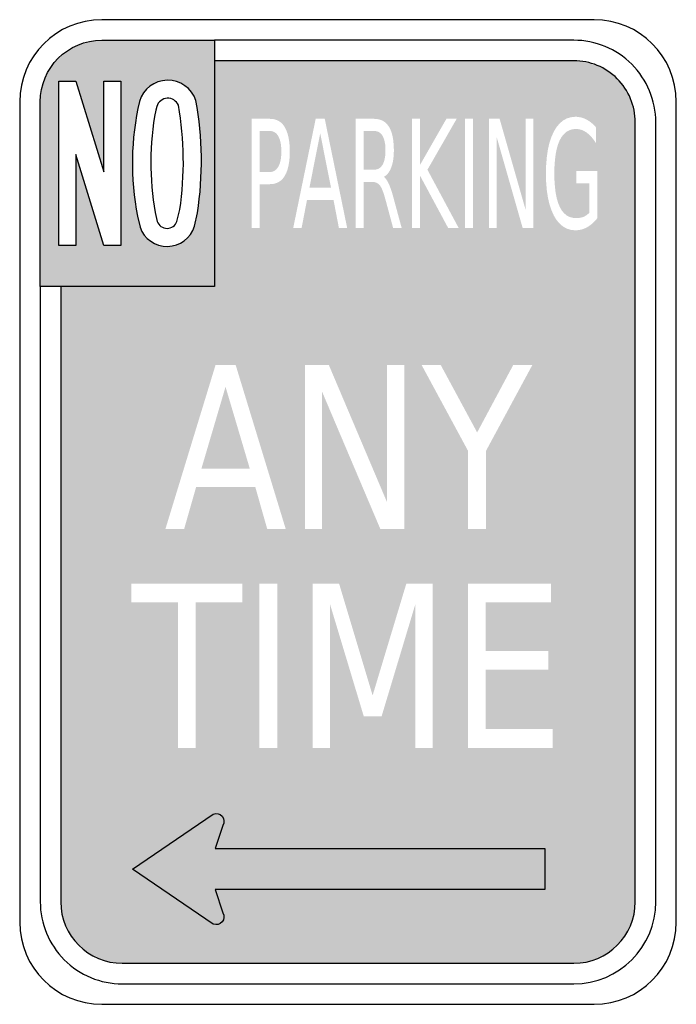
# Model space of a CAD drawing. Header units: inches. Extents: x -0.5 to 0.5, y -0.75 to 0.75.
import ezdxf

# ---------------------------------------------------------------- set-up
doc = ezdxf.new("R2010")
doc.units = ezdxf.units.IN
doc.header["$MEASUREMENT"] = 0

msp = doc.modelspace()

# ---------------------------------------------------------------- hatches: boundary and pattern name
h = msp.add_hatch(color=7)
edge = h.paths.add_edge_path()
edge.add_spline(control_points=[(-0.375, 0.7187), (-0.4268, 0.7187), (-0.4687, 0.6768), (-0.4687, 0.625)], knot_values=[0, 0, 0, 0, 1, 1, 1, 1], degree=3, periodic=0)
edge.add_line((-0.4687, 0.625), (-0.4687, 0.3437))
edge.add_line((-0.4687, 0.3437), (-0.2031, 0.3437))
edge.add_line((-0.2031, 0.3437), (-0.2031, 0.7187))
edge.add_line((-0.2031, 0.7187), (-0.375, 0.7187))
edge = h.paths.add_edge_path(flags=0)
edge.add_spline(control_points=[(-0.3167, 0.4338), (-0.3105, 0.416), (-0.2936, 0.4042), (-0.2748, 0.4046), (-0.2559, 0.4049), (-0.2395, 0.4173), (-0.2339, 0.4353)], knot_values=[0, 0, 0, 0, 1, 1, 1, 2, 2, 2, 2], degree=3, periodic=0)
edge.add_line((-0.2339, 0.4353), (-0.2292, 0.4556))
edge.add_spline(control_points=[(-0.2292, 0.4556), (-0.2206, 0.5124), (-0.2214, 0.5703), (-0.2317, 0.6269)], knot_values=[0, 0, 0, 0, 1, 1, 1, 1], degree=3, periodic=0)
edge.add_spline(control_points=[(-0.2317, 0.6269), (-0.2378, 0.6456), (-0.2555, 0.6581), (-0.2752, 0.6578), (-0.2949, 0.6575), (-0.3122, 0.6444), (-0.3177, 0.6255)], knot_values=[0, 0, 0, 0, 1, 1, 1, 2, 2, 2, 2], degree=3, periodic=0)
edge.add_spline(control_points=[(-0.3177, 0.6255), (-0.3308, 0.5681), (-0.3319, 0.5086), (-0.3208, 0.4507)], knot_values=[0, 0, 0, 0, 1, 1, 1, 1], degree=3, periodic=0)
edge.add_line((-0.3208, 0.4507), (-0.3167, 0.4338))
h.paths.add_polyline_path([(-0.3461, 0.6562), (-0.3461, 0.4062), (-0.3721, 0.4062), (-0.4143, 0.5444), (-0.4143, 0.4062), (-0.4403, 0.4062), (-0.4403, 0.6562), (-0.4143, 0.6562), (-0.3721, 0.518), (-0.3721, 0.6562), (-0.3461, 0.6562)], flags=0)
h = msp.add_hatch(color=7)
h.paths.add_polyline_path([(0.3561, 0.6867), (0.3681, 0.6843), (0.3796, 0.6804), (0.3906, 0.675), (0.4008, 0.6682), (0.41, 0.66), (0.4182, 0.6507), (0.425, 0.6406), (0.4304, 0.6296), (0.4343, 0.6181), (0.4367, 0.6061), (0.4375, 0.5937), (0.4375, -0.5938), (0.4366, -0.6065), (0.4342, -0.6187), (0.4301, -0.6302), (0.4247, -0.6411), (0.418, -0.651), (0.41, -0.66), (0.401, -0.668), (0.3911, -0.6747), (0.3802, -0.6801), (0.3687, -0.6842), (0.3565, -0.6866), (0.3438, -0.6875), (-0.3437, -0.6875), (-0.3561, -0.6867), (-0.3681, -0.6843), (-0.3796, -0.6804), (-0.3906, -0.675), (-0.4007, -0.6682), (-0.41, -0.66), (-0.4182, -0.6508), (-0.425, -0.6406), (-0.4304, -0.6296), (-0.4343, -0.6181), (-0.4367, -0.6061), (-0.4375, -0.5938), (-0.4375, 0.3437), (-0.2031, 0.3437), (-0.2031, 0.6875), (0.3438, 0.6875), (0.3561, 0.6867)])
h.paths.add_polyline_path([(-0.2319, -0.1377), (-0.1609, -0.1377), (-0.1609, -0.1093), (-0.3301, -0.1093), (-0.3301, -0.1377), (-0.2591, -0.1377), (-0.2591, -0.3593), (-0.2319, -0.3593), (-0.2319, -0.1377)], flags=0)
h.paths.add_polyline_path([(-0.1348, -0.3593), (-0.1077, -0.3593), (-0.1077, -0.1093), (-0.1348, -0.1093), (-0.1348, -0.3593)], flags=0)
h.paths.add_polyline_path([(0.0888, -0.1093), (0.0375, -0.2794), (-0.0135, -0.1093), (-0.0538, -0.1093), (-0.0538, -0.3593), (-0.0276, -0.3593), (-0.0276, -0.1397), (0.024, -0.3112), (0.0512, -0.3112), (0.1028, -0.1397), (0.1028, -0.3593), (0.1291, -0.3593), (0.1291, -0.1093), (0.0888, -0.1093)], flags=0)
h.paths.add_polyline_path([(-0.1412, 0.0381), (-0.123, -0.026), (-0.0948, -0.026), (-0.1711, 0.224), (-0.2017, 0.224), (-0.2781, -0.026), (-0.2496, -0.026), (-0.2313, 0.0381), (-0.1412, 0.0381)], flags=0)
h.paths.add_polyline_path([(0.0595, 0.224), (0.0595, 0.0148), (-0.0292, 0.224), (-0.0656, 0.224), (-0.0656, -0.026), (-0.0394, -0.026), (-0.0394, 0.1831), (0.0493, -0.026), (0.0857, -0.026), (0.0857, 0.224), (0.0595, 0.224)], flags=0)
h.paths.add_polyline_path([(-0.0991, 0.5903), (-0.1023, 0.5934), (-0.1059, 0.5959), (-0.1099, 0.5976), (-0.1143, 0.5987), (-0.1192, 0.599), (-0.1466, 0.599), (-0.1466, 0.4324), (-0.1344, 0.4324), (-0.1344, 0.4994), (-0.1192, 0.4994), (-0.1143, 0.4997), (-0.1099, 0.5008), (-0.1059, 0.5025), (-0.1023, 0.505), (-0.0991, 0.5081), (-0.0964, 0.512), (-0.094, 0.5165), (-0.0921, 0.5217), (-0.0906, 0.5276), (-0.0895, 0.5342), (-0.0888, 0.5414), (-0.0886, 0.5493), (-0.0888, 0.5571), (-0.0895, 0.5643), (-0.0906, 0.5708), (-0.0921, 0.5766), (-0.094, 0.5818), (-0.0964, 0.5864), (-0.0991, 0.5903)], flags=0)
h.paths.add_polyline_path([(-0.0625, 0.4751), (-0.022, 0.4751), (-0.0138, 0.4324), (-0.0012, 0.4324), (-0.0354, 0.599), (-0.0492, 0.599), (-0.0835, 0.4324), (-0.0707, 0.4324), (-0.0625, 0.4751)], flags=0)
h.paths.add_polyline_path([(0.3093, -0.1377), (0.3093, -0.1093), (0.1829, -0.1093), (0.1829, -0.3593), (0.3117, -0.3593), (0.3117, -0.3308), (0.2099, -0.3308), (0.2099, -0.2402), (0.3052, -0.2402), (0.3052, -0.2117), (0.2099, -0.2117), (0.2099, -0.1377), (0.3093, -0.1377)], flags=0)
h.paths.add_polyline_path([(0.2517, 0.224), (0.1967, 0.1212), (0.1412, 0.224), (0.1121, 0.224), (0.1829, 0.093), (0.1829, -0.026), (0.2101, -0.026), (0.2101, 0.093), (0.2808, 0.224), (0.2517, 0.224)], flags=0)
h.paths.add_polyline_path([(0.348, 0.5195), (0.348, 0.5009), (0.3678, 0.5009), (0.3678, 0.4562), (0.3665, 0.4548), (0.365, 0.4535), (0.3636, 0.4524), (0.362, 0.4514), (0.3604, 0.4505), (0.3588, 0.4497), (0.357, 0.4491), (0.3552, 0.4486), (0.3534, 0.4482), (0.3514, 0.4479), (0.3494, 0.4477), (0.3473, 0.4477), (0.342, 0.4482), (0.3372, 0.4496), (0.3329, 0.4519), (0.329, 0.4553), (0.3255, 0.4595), (0.3225, 0.4648), (0.32, 0.4709), (0.3179, 0.478), (0.3163, 0.486), (0.3152, 0.4949), (0.3145, 0.5048), (0.3143, 0.5155), (0.3145, 0.5264), (0.3152, 0.5362), (0.3163, 0.5452), (0.3179, 0.5532), (0.32, 0.5603), (0.3225, 0.5665), (0.3255, 0.5717), (0.329, 0.5759), (0.3329, 0.5793), (0.3372, 0.5816), (0.342, 0.5831), (0.3473, 0.5835), (0.35, 0.5834), (0.3528, 0.5829), (0.3554, 0.5822), (0.3581, 0.5812), (0.3607, 0.5798), (0.3632, 0.5782), (0.3657, 0.5762), (0.3682, 0.574), (0.3706, 0.5715), (0.3729, 0.5687), (0.3753, 0.5656), (0.3775, 0.5622), (0.3775, 0.5862), (0.3753, 0.5887), (0.3729, 0.591), (0.3705, 0.5931), (0.3681, 0.5949), (0.3655, 0.5966), (0.3629, 0.598), (0.3603, 0.5993), (0.3576, 0.6003), (0.3548, 0.6011), (0.352, 0.6016), (0.3492, 0.602), (0.3463, 0.6021), (0.3395, 0.6014), (0.3332, 0.5995), (0.3275, 0.5964), (0.3223, 0.5919), (0.3175, 0.5862), (0.3133, 0.5792), (0.3097, 0.5711), (0.3067, 0.562), (0.3044, 0.5519), (0.3028, 0.5408), (0.3018, 0.5287), (0.3015, 0.5155), (0.3018, 0.5025), (0.3028, 0.4904), (0.3044, 0.4793), (0.3067, 0.4692), (0.3097, 0.4601), (0.3133, 0.452), (0.3175, 0.445), (0.3223, 0.4393), (0.3275, 0.4349), (0.3332, 0.4317), (0.3395, 0.4298), (0.3463, 0.4291), (0.3494, 0.4293), (0.3525, 0.4297), (0.3556, 0.4303), (0.3586, 0.4313), (0.3615, 0.4324), (0.3644, 0.4339), (0.3671, 0.4356), (0.3698, 0.4376), (0.3725, 0.4398), (0.375, 0.4422), (0.3775, 0.4449), (0.3799, 0.4479), (0.3799, 0.5195), (0.348, 0.5195)], flags=0)
h.paths.add_polyline_path([(0.0596, 0.5048), (0.0583, 0.5067), (0.057, 0.5083), (0.0558, 0.5096), (0.0545, 0.5105), (0.0569, 0.512), (0.0591, 0.5139), (0.0611, 0.5161), (0.0629, 0.5187), (0.0645, 0.5216), (0.0659, 0.5249), (0.0671, 0.5285), (0.0681, 0.5324), (0.0689, 0.5366), (0.0694, 0.5411), (0.0697, 0.5459), (0.0699, 0.551), (0.0696, 0.5587), (0.069, 0.5658), (0.068, 0.5721), (0.0665, 0.5778), (0.0646, 0.5828), (0.0623, 0.5871), (0.0595, 0.5908), (0.0564, 0.5937), (0.0528, 0.5961), (0.0487, 0.5977), (0.0442, 0.5987), (0.0393, 0.599), (0.0119, 0.599), (0.0119, 0.4324), (0.024, 0.4324), (0.024, 0.5028), (0.0373, 0.5028), (0.0396, 0.5027), (0.0417, 0.5022), (0.0437, 0.5015), (0.0455, 0.5004), (0.0472, 0.499), (0.0487, 0.4974), (0.0501, 0.4952), (0.0515, 0.4925), (0.0529, 0.4891), (0.0544, 0.485), (0.0558, 0.4804), (0.0573, 0.4751), (0.0688, 0.4324), (0.0818, 0.4324), (0.0695, 0.4779), (0.0683, 0.4824), (0.067, 0.4866), (0.0658, 0.4905), (0.0645, 0.494), (0.0633, 0.4972), (0.0621, 0.5), (0.0608, 0.5026), (0.0596, 0.5048)], flags=0)
h.paths.add_polyline_path([(0.1499, 0.599), (0.1096, 0.5286), (0.1096, 0.599), (0.0975, 0.599), (0.0975, 0.4324), (0.1096, 0.4324), (0.1096, 0.5126), (0.1527, 0.4324), (0.1687, 0.4324), (0.121, 0.5214), (0.1655, 0.599), (0.1499, 0.599)], flags=0)
h.paths.add_polyline_path([(0.1782, 0.4324), (0.1904, 0.4324), (0.1904, 0.599), (0.1782, 0.599), (0.1782, 0.4324)], flags=0)
h.paths.add_polyline_path([(0.2707, 0.599), (0.2707, 0.4596), (0.2309, 0.599), (0.2145, 0.599), (0.2145, 0.4324), (0.2263, 0.4324), (0.2263, 0.5718), (0.2661, 0.4324), (0.2825, 0.4324), (0.2825, 0.599), (0.2707, 0.599)], flags=0)
h = msp.add_hatch(color=7)
edge = h.paths.add_edge_path()
edge.add_spline(control_points=[(-0.2583, 0.6197), (-0.2578, 0.6169), (-0.2574, 0.6142), (-0.2569, 0.6115)], knot_values=[0, 0, 0, 0, 1, 1, 1, 1], degree=3, periodic=0)
edge.add_spline(control_points=[(-0.2569, 0.6115), (-0.2567, 0.6143), (-0.2572, 0.6171), (-0.2583, 0.6197)], knot_values=[0, 0, 0, 0, 1, 1, 1, 1], degree=3, periodic=0)
for points in [[(-0.1117, 0.5199), (-0.114, 0.5188), (-0.1165, 0.5181), (-0.1192, 0.5179), (-0.1344, 0.5179), (-0.1344, 0.5805), (-0.1192, 0.5805), (-0.1165, 0.5803), (-0.114, 0.5796), (-0.1117, 0.5785), (-0.1096, 0.5769), (-0.1077, 0.5749), (-0.1061, 0.5724), (-0.1047, 0.5695), (-0.1035, 0.5662), (-0.1026, 0.5625), (-0.102, 0.5585), (-0.1016, 0.5541), (-0.1014, 0.5493), (-0.1016, 0.5444), (-0.102, 0.54), (-0.1026, 0.5359), (-0.1035, 0.5322), (-0.1047, 0.529), (-0.1061, 0.526), (-0.1077, 0.5236), (-0.1096, 0.5215), (-0.1117, 0.5199)], [(-0.0258, 0.4939), (-0.0588, 0.4939), (-0.0423, 0.5768), (-0.0258, 0.4939)], [(0.0447, 0.5222), (0.0421, 0.5216), (0.0393, 0.5214), (0.024, 0.5214), (0.024, 0.5805), (0.0393, 0.5805), (0.0421, 0.5803), (0.0447, 0.5797), (0.047, 0.5787), (0.0491, 0.5772), (0.051, 0.5754), (0.0526, 0.5731), (0.0539, 0.5704), (0.0551, 0.5673), (0.0559, 0.5639), (0.0566, 0.56), (0.0569, 0.5557), (0.0571, 0.551), (0.0569, 0.5464), (0.0566, 0.5421), (0.0559, 0.5382), (0.0551, 0.5347), (0.0539, 0.5316), (0.0526, 0.5289), (0.051, 0.5266), (0.0491, 0.5247), (0.047, 0.5232), (0.0447, 0.5222)], [(-0.2031, 0.3437), (0.4375, 0.3437), (0.4375, 0.3542), (-0.2031, 0.3542), (-0.2031, 0.3437)], [(-0.1865, 0.1907), (-0.1496, 0.0662), (-0.2232, 0.0662), (-0.1865, 0.1907)]]:
    msp.add_hatch(color=7).paths.add_polyline_path(points)
h = msp.add_hatch(color=7)
edge = h.paths.add_edge_path()
edge.add_line((-0.3281, -0.544), (-0.2051, -0.4603))
edge.add_spline(control_points=[(-0.2051, -0.4603), (-0.2004, -0.4583), (-0.1949, -0.4596), (-0.1916, -0.4635), (-0.1883, -0.4674), (-0.1879, -0.473), (-0.1906, -0.4774)], knot_values=[0, 0, 0, 0, 1, 1, 1, 2, 2, 2, 2], degree=3, periodic=0)
edge.add_line((-0.1906, -0.4774), (-0.2025, -0.5128))
edge.add_line((-0.2025, -0.5128), (0.3, -0.5128))
edge.add_line((0.3, -0.5128), (0.3, -0.5753))
edge.add_line((0.3, -0.5753), (-0.2025, -0.5753))
edge.add_line((-0.2025, -0.5753), (-0.1906, -0.6107))
edge.add_spline(control_points=[(-0.1906, -0.6107), (-0.1879, -0.615), (-0.1883, -0.6206), (-0.1916, -0.6245), (-0.1949, -0.6284), (-0.2004, -0.6297), (-0.2051, -0.6277)], knot_values=[0, 0, 0, 0, 1, 1, 1, 2, 2, 2, 2], degree=3, periodic=0)
edge.add_line((-0.2051, -0.6277), (-0.3281, -0.544))

# ---------------------------------------------------------------- linework, layer by layer
at = {"color": 7}
for points in [[(0.375, 0.75), (-0.375, 0.75)], [(-0.2031, 0.7187), (-0.2031, 0.3437), (-0.4687, 0.3437), (-0.4687, 0.625)], [(-0.375, 0.7187), (-0.2031, 0.7187)], [(0.3438, 0.7187), (-0.2031, 0.7187), (-0.2031, 0.3437)], [(0.3438, 0.6875), (-0.2031, 0.6875)], [(-0.5, 0.625), (-0.5, -0.625)], [(-0.2913, 0.618), (-0.2928, 0.6121)], [(0.5, -0.625), (0.5, 0.625)], [(0.4375, -0.5938), (0.4375, 0.5937)], [(0.4688, -0.5938), (0.4688, 0.5937)], [(-0.3208, 0.4507), (-0.3167, 0.4338)], [(-0.2938, 0.4562), (-0.2907, 0.4427)], [(-0.2605, 0.4427), (-0.2562, 0.4608)], [(-0.2339, 0.4353), (-0.2292, 0.4556)], [(-0.2031, 0.3437), (-0.4687, 0.3437), (-0.4687, -0.5938)], [(-0.4375, 0.3437), (-0.4375, -0.5938)], [(-0.3281, -0.544), (-0.2051, -0.4603)], [(-0.1906, -0.4774), (-0.2025, -0.5128), (0.3, -0.5128), (0.3, -0.5753), (-0.2025, -0.5753), (-0.1906, -0.6107)], [(-0.2051, -0.6277), (-0.3281, -0.544)], [(-0.3437, -0.6875), (0.3438, -0.6875)], [(-0.3437, -0.7188), (0.3438, -0.7188)], [(-0.375, -0.75), (0.375, -0.75)]]:
    msp.add_lwpolyline(points, dxfattribs=at)
msp.add_lwpolyline([(-0.4403, 0.6562), (-0.4143, 0.6562), (-0.3721, 0.518), (-0.3721, 0.6562), (-0.3461, 0.6562), (-0.3461, 0.4062), (-0.3721, 0.4062), (-0.4143, 0.5444), (-0.4143, 0.4062), (-0.4403, 0.4062), (-0.4403, 0.6562)], close=True, dxfattribs=at)
for points in [[(-0.375, 0.75), (-0.444, 0.75), (-0.5, 0.694), (-0.5, 0.625)], [(0.5, 0.625), (0.5, 0.694), (0.444, 0.75), (0.375, 0.75)], [(-0.4687, 0.625), (-0.4687, 0.6768), (-0.4268, 0.7187), (-0.375, 0.7187)], [(-0.3177, 0.6255), (-0.3308, 0.5681), (-0.3319, 0.5086), (-0.3208, 0.4507)], [(-0.2562, 0.4608), (-0.2483, 0.5135), (-0.249, 0.5671), (-0.2583, 0.6197)], [(-0.2292, 0.4556), (-0.2206, 0.5124), (-0.2214, 0.5703), (-0.2317, 0.6269)], [(-0.2928, 0.6121), (-0.3024, 0.5606), (-0.3027, 0.5078), (-0.2938, 0.4562)], [(-0.4375, -0.5938), (-0.4375, -0.6455), (-0.3955, -0.6875), (-0.3437, -0.6875)], [(0.3438, -0.7188), (0.4128, -0.7188), (0.4688, -0.6628), (0.4688, -0.5938)], [(0.3438, -0.6875), (0.3955, -0.6875), (0.4375, -0.6455), (0.4375, -0.5938)], [(-0.5, -0.625), (-0.5, -0.694), (-0.444, -0.75), (-0.375, -0.75)], [(0.375, -0.75), (0.444, -0.75), (0.5, -0.694), (0.5, -0.625)]]:
    msp.add_open_spline(points, degree=3, dxfattribs=at)
for points in [[(0.4688, 0.5937), (0.4688, 0.6269), (0.4556, 0.6587), (0.4321, 0.6821), (0.4087, 0.7056), (0.3769, 0.7187), (0.3438, 0.7187)], [(0.4375, 0.5937), (0.4375, 0.6186), (0.4276, 0.6425), (0.41, 0.66), (0.3925, 0.6776), (0.3686, 0.6875), (0.3438, 0.6875)], [(-0.2317, 0.6269), (-0.2378, 0.6456), (-0.2555, 0.6581), (-0.2752, 0.6578), (-0.2949, 0.6575), (-0.3122, 0.6444), (-0.3177, 0.6255)], [(-0.2583, 0.6197), (-0.2612, 0.6264), (-0.268, 0.6307), (-0.2754, 0.6303), (-0.2827, 0.6299), (-0.2891, 0.625), (-0.2913, 0.618)], [(-0.3167, 0.4338), (-0.3105, 0.416), (-0.2936, 0.4042), (-0.2748, 0.4046), (-0.2559, 0.4049), (-0.2395, 0.4173), (-0.2339, 0.4353)], [(-0.2907, 0.4427), (-0.2884, 0.4363), (-0.2823, 0.4321), (-0.2756, 0.4321), (-0.2688, 0.4321), (-0.2627, 0.4363), (-0.2605, 0.4427)], [(-0.2051, -0.4603), (-0.2004, -0.4583), (-0.1949, -0.4596), (-0.1916, -0.4635), (-0.1883, -0.4674), (-0.1879, -0.473), (-0.1906, -0.4774)], [(-0.4687, -0.5938), (-0.4687, -0.6269), (-0.4556, -0.6587), (-0.4321, -0.6821), (-0.4087, -0.7056), (-0.3769, -0.7188), (-0.3437, -0.7188)], [(-0.1906, -0.6107), (-0.1879, -0.615), (-0.1883, -0.6206), (-0.1916, -0.6245), (-0.1949, -0.6284), (-0.2004, -0.6297), (-0.2051, -0.6277)]]:
    msp.add_open_spline(points, degree=3, knots=[0, 0, 0, 0, 1, 1, 1, 2, 2, 2, 2], dxfattribs=at)

doc.saveas('drawing.dxf')
